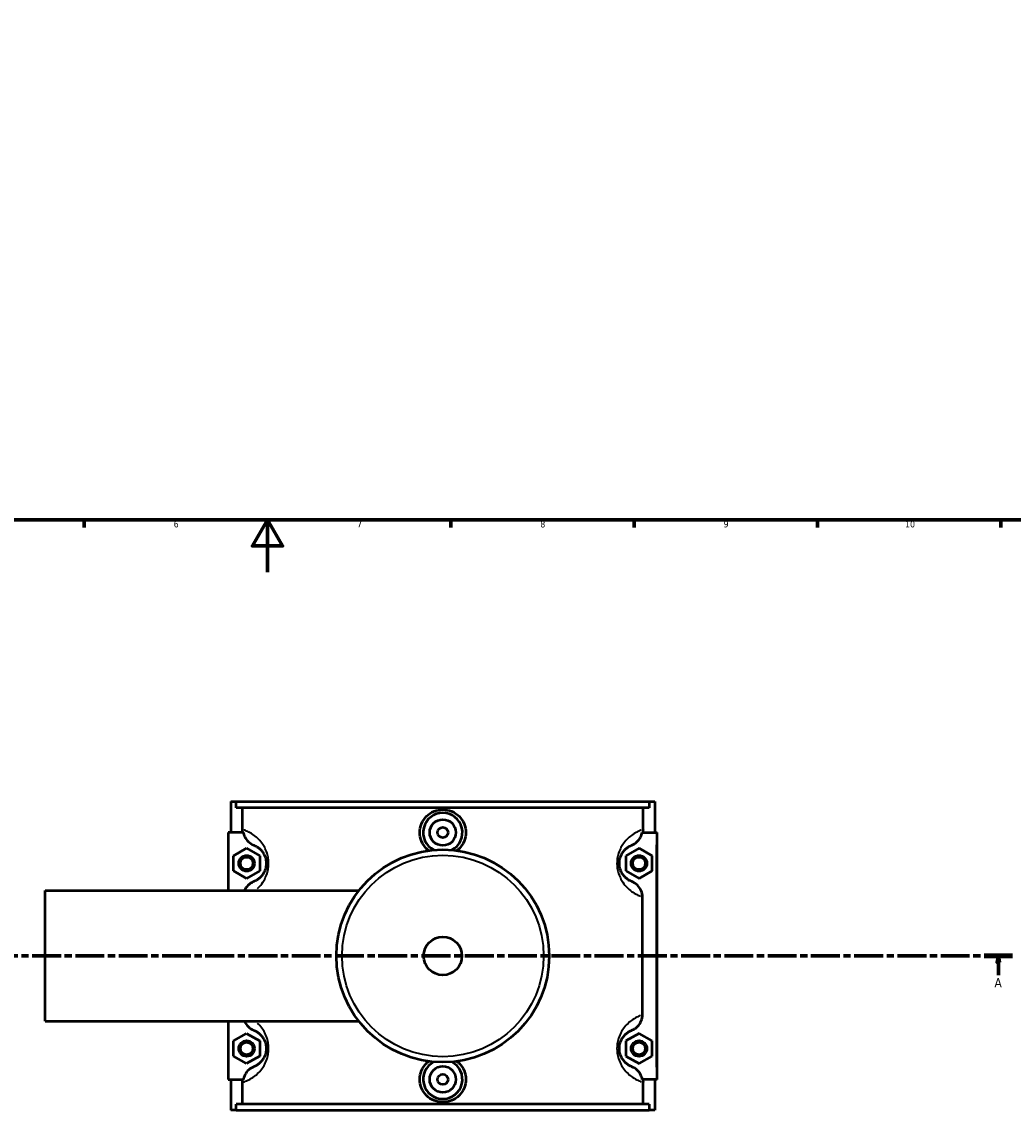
# Model space of a CAD drawing. Header units: millimetres. Extents: x 0 to 967, y -206 to 1211.
# Tile 3 of 8: x 327 to 706, y -206 to 210. Entities that reach past the tile are written whole.
import ezdxf

# ---------------------------------------------------------------- set-up
doc = ezdxf.new("R2010")
doc.units = ezdxf.units.MM
doc.linetypes.add('CHAIN', pattern=[0.3543, 0.2362, -0.0295, 0.0591, -0.0295])
for name, color, linetype, lineweight in [('Border (ISO)', 7, 'Continuous', 70), ('Section Line (ISO)', 7, 'CHAIN', 70), ('Visible (ISO)', 7, 'Continuous', 50), ('Visible Narrow (ISO)', 7, 'Continuous', 35)]:
    doc.layers.add(name, color=color, linetype=linetype, lineweight=lineweight)
doc.styles.add('Label Text (ISO)', font='tahoma.ttf')
doc.styles.add('Note Text (ISO)', font='tahoma.ttf')

# ---------------------------------------------------------------- blocks, each defined once
blk = doc.blocks.new('Borders Default Border')
at = {"layer": 'Border (ISO)'}
for p, q in [((350.42, 20), (350.42, 17.1)), ((490.58, 20), (490.58, 17.1)), ((560.67, 20), (560.67, 17.1)), ((630.75, 20), (630.75, 17.1)), ((700.83, 20), (700.83, 17.1))]:
    blk.add_line(p, q, dxfattribs=at)
at = {"layer": 'Border (ISO)', "flags": 128}
for points in [[(20, 20), (20, 574), (821, 574), (821, 20), (20, 20)], [(420.5, 0), (420.5, 20), (414.73, 10), (426.27, 10), (420.5, 20)]]:
    blk.add_lwpolyline(points, dxfattribs=at)
at = {"layer": 'Border (ISO)', "color": 232, "true_color": 0xca0064, "char_height": 2.5, "attachment_point": 7, "style": 'Note Text (ISO)'}
for s, insert in [('6', (384.66, 17.05)), ('7', (454.77, 17.1)), ('8', (524.81, 17.04)), ('9', (594.88, 17.05)), ('10', (664.29, 17.05))]:
    blk.add_mtext(s, dxfattribs=dict(at, insert=insert))
blk = doc.blocks.new('2dTransSection0')
at = {"layer": 'Section Line (ISO)', "linetype": 'CHAIN', "ltscale": 46.681}
blk.add_line((280.95, -146.75), (705.37, -146.75), dxfattribs=at)
at = {"layer": 'Section Line (ISO)', "linetype": 'Continuous', "lineweight": 140}
for p, q in [((280.95, -146.75), (291.89, -146.75)), ((694.43, -146.75), (705.37, -146.75))]:
    blk.add_line(p, q, dxfattribs=at)
at = {"layer": 'Section Line (ISO)', "linetype": 'Continuous'}
for p, q in [((286.42, -146.75), (285.92, -149.25)), ((285.92, -149.25), (286.92, -149.25)), ((286.42, -149.25), (286.42, -146.75)), ((286.92, -149.25), (286.42, -146.75)), ((286.42, -154.16), (286.42, -149.25)), ((699.9, -146.75), (699.4, -149.25)), ((699.4, -149.25), (700.4, -149.25)), ((699.9, -149.25), (699.9, -146.75)), ((700.4, -149.25), (699.9, -146.75)), ((699.9, -154.16), (699.9, -149.25))]:
    blk.add_line(p, q, dxfattribs=at)
at = {"layer": 'Section Line (ISO)', "linetype": 'Continuous', "flags": 128}
for points in [[(286.92, -149.25), (286.42, -146.75), (285.92, -149.25), (286.92, -149.25)], [(700.4, -149.25), (699.9, -146.75), (699.4, -149.25), (700.4, -149.25)]]:
    blk.add_lwpolyline(points, dxfattribs=at)
at = {"layer": 'Section Line (ISO)'}
for points in [[(286.92, -149.25), (286.42, -146.75), (285.92, -149.25), (286.92, -149.25)], [(700.4, -149.25), (699.9, -146.75), (699.4, -149.25), (700.4, -149.25)]]:
    blk.add_solid(points, dxfattribs=at)
at = {"layer": 'Section Line (ISO)', "char_height": 3.5, "attachment_point": 7, "style": 'Label Text (ISO)'}
for insert in [(284.93, -158.75), (698.41, -158.75)]:
    blk.add_mtext('A', dxfattribs=dict(at, insert=insert))

msp = doc.modelspace()

# ---------------------------------------------------------------- linework, layer by layer
at = {"layer": 'Visible (ISO)'}
for p, q in [((406.5312, -87.7542), (406.5312, -99.5542)), ((406.5312, -87.7542), (408.594, -87.7542)), ((408.594, -87.7542), (566.4684, -87.7542)), ((408.594, -90.1142), (408.594, -87.7542)), ((566.4684, -90.1142), (408.594, -90.1142)), ((410.9847, -98.3884), (410.9847, -90.1142)), ((564.0778, -98.3884), (564.0778, -90.1142)), ((566.4684, -87.7542), (566.4684, -90.1142)), ((566.4684, -87.7542), (568.5312, -87.7542)), ((568.5312, -87.7542), (568.5312, -99.5542)), ((411.2938, -99.5542), (405.5312, -99.5542)), ((405.5312, -99.5542), (405.5312, -121.7542)), ((563.7686, -99.5542), (569.0312, -99.5542)), ((569.0312, -99.5542), (569.5312, -99.5542)), ((569.5312, -193.9542), (569.5312, -99.5542)), ((407.5312, -108.4674), (412.5312, -105.5807)), ((412.5312, -105.5807), (417.5312, -108.4674)), ((562.5312, -105.5807), (557.5312, -108.4674)), ((567.5312, -108.4674), (562.5312, -105.5807)), ((407.5312, -114.2409), (407.5312, -108.4674)), ((417.5312, -108.4674), (417.5312, -114.2409)), ((557.5312, -108.4674), (557.5312, -114.2409)), ((567.5312, -114.2409), (567.5312, -108.4674)), ((412.5312, -117.1277), (407.5312, -114.2409)), ((417.5312, -114.2409), (412.5312, -117.1277)), ((557.5312, -114.2409), (562.5312, -117.1277)), ((562.5312, -117.1277), (567.5312, -114.2409)), ((335.5312, -171.7542), (335.5312, -121.7542)), ((335.5312, -121.7542), (455.4567, -121.7542)), ((563.8668, -169.2585), (563.8668, -124.2498)), ((335.5312, -171.7542), (455.4567, -171.7542)), ((405.5312, -171.7542), (405.5312, -193.9542)), ((407.5312, -179.2674), (412.5312, -176.3807)), ((412.5312, -176.3807), (417.5312, -179.2674)), ((562.5312, -176.3807), (557.5312, -179.2674)), ((567.5312, -179.2674), (562.5312, -176.3807)), ((407.5312, -185.0409), (407.5312, -179.2674)), ((417.5312, -179.2674), (417.5312, -185.0409)), ((557.5312, -179.2674), (557.5312, -185.0409)), ((567.5312, -185.0409), (567.5312, -179.2674)), ((412.5312, -187.9277), (407.5312, -185.0409)), ((417.5312, -185.0409), (412.5312, -187.9277)), ((557.5312, -185.0409), (562.5312, -187.9277)), ((562.5312, -187.9277), (567.5312, -185.0409)), ((405.5312, -193.9542), (411.2938, -193.9542)), ((406.5312, -193.9542), (406.5312, -205.7542)), ((410.9847, -203.3942), (410.9847, -195.12)), ((569.0312, -193.9542), (563.7686, -193.9542)), ((564.0778, -203.3942), (564.0778, -195.12)), ((568.5312, -193.9542), (568.5312, -205.7542)), ((569.5312, -193.9542), (569.0312, -193.9542)), ((566.4684, -203.3942), (408.594, -203.3942)), ((408.594, -205.7542), (408.594, -203.3942)), ((566.4684, -203.3942), (566.4684, -205.7542)), ((408.594, -205.7542), (406.5312, -205.7542)), ((408.594, -205.7542), (566.4684, -205.7542)), ((568.5312, -205.7542), (566.4684, -205.7542))]:
    msp.add_line(p, q, dxfattribs=at)
for centre, radius in [((487.5312, -99.5542), 5), ((487.5312, -99.5542), 2), ((487.5312, -146.7542), 40.6667), ((412.5312, -111.3542), 3), ((412.5312, -111.3542), 2.4), ((562.5312, -111.3542), 3), ((562.5312, -111.3542), 2.4), ((487.5312, -146.7542), 7.32), ((412.5312, -182.1542), 3), ((412.5312, -182.1542), 2.4), ((562.5312, -182.1542), 3), ((562.5312, -182.1542), 2.4), ((487.5312, -193.9542), 5), ((487.5312, -193.9542), 2)]:
    msp.add_circle(centre, radius, dxfattribs=at)
for centre, start, end in [((487.5312, -99.5542), 297.092617, 242.907383), ((487.5312, -193.9542), 117.092617, 62.907383)]:
    msp.add_arc(centre, 7.5, start, end, dxfattribs=at)
for points, knots in [([(482.1082, -106.4495), (481.8266, -106.231), (481.5618, -105.9986), (480.5348, -104.9797), (479.8551, -103.9952), (478.9527, -101.8345), (478.7301, -100.6582), (478.7301, -98.4502), (478.9527, -97.2739), (479.8551, -95.1131), (480.5348, -94.1286), (482.0989, -92.5769), (483.0875, -91.9055), (485.2522, -91.0153), (486.4285, -90.7965), (488.634, -90.7965), (489.8102, -91.0153), (491.975, -91.9055), (492.9636, -92.5769), (494.5277, -94.1286), (495.2073, -95.1131), (496.1097, -97.2739), (496.3324, -98.4502), (496.3324, -99.5542)], [1.88219282, 1.88219282, 1.88219282, 1.88219282, 1.98568916, 1.98568916, 2.31689019, 2.31689019, 2.64809122, 2.64809122, 2.97929225, 2.97929225, 3.31049328, 3.31049328, 3.64131506, 3.64131506, 3.97213683, 3.97213683, 4.30295861, 4.30295861, 4.63378038, 4.63378038, 4.96498141, 4.96498141, 5.29618244, 5.29618244, 5.29618244, 5.29618244]), ([(411.2938, -99.5542), (411.3953, -100.117), (411.5743, -100.6638), (412.1487, -101.8461), (412.5865, -102.4505), (413.7422, -103.5801), (414.4854, -104.0605), (415.2989, -104.3835)], [-0.657164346, -0.657164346, -0.657164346, -0.657164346, -0.484922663, -0.484922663, -0.26259564, -0.26259564, 0, 0, 0, 0]), ([(496.3324, -99.5542), (496.3324, -100.6582), (496.1097, -101.8345), (495.2073, -103.9952), (494.5277, -104.9797), (493.5006, -105.9986), (493.2359, -106.231), (492.9543, -106.4495)], [0, 0, 0, 0, 0.33120103, 0.33120103, 0.66240206, 0.66240206, 0.765898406, 0.765898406, 0.765898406, 0.765898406]), ([(559.7635, -104.3835), (560.4824, -104.0981), (561.147, -103.6895), (562.3076, -102.6558), (562.7932, -102.0363), (563.4488, -100.7809), (563.6562, -100.1775), (563.7686, -99.5542)], [-0.707094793, -0.707094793, -0.707094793, -0.707094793, -0.475278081, -0.475278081, -0.241233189, -0.241233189, -0.050584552, -0.050584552, -0.050584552, -0.050584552]), ([(415.2989, -104.3835), (415.3391, -104.3995), (415.3803, -104.4162), (415.6642, -104.5349), (415.9417, -104.6649), (416.5525, -105.0139), (416.8843, -105.2298), (417.5212, -105.7433), (417.8187, -106.0159), (418.3856, -106.6494), (418.6544, -106.9962), (419.0757, -107.6773), (419.2355, -107.9733), (419.5502, -108.6793), (419.7004, -109.1009), (419.8982, -109.9039), (419.9618, -110.2685), (420.0198, -110.8778), (420.0312, -111.116), (420.0312, -111.3542), (420.0312, -111.5924), (420.0198, -111.8305), (419.9618, -112.4398), (419.8982, -112.8045), (419.7004, -113.6075), (419.5502, -114.0291), (419.2355, -114.7351), (419.0757, -115.031), (418.6544, -115.7122), (418.3856, -116.0589), (417.8187, -116.6924), (417.5212, -116.965), (416.8843, -117.4785), (416.5525, -117.6945), (415.9417, -118.0434), (415.6642, -118.1735), (415.3803, -118.2921), (415.3391, -118.3089), (415.2989, -118.3248)], [0.73985531, 0.73985531, 0.73985531, 0.73985531, 0.83571188, 0.83571188, 1.38275611, 1.38275611, 1.91411671, 1.91411671, 2.33858039, 2.33858039, 2.71256958, 2.71256958, 2.95483349, 2.95483349, 3.23497357, 3.23497357, 3.44457984, 3.44457984, 3.57558375, 3.57558375, 3.57558375, 3.70658766, 3.70658766, 3.91619393, 3.91619393, 4.19633401, 4.19633401, 4.43859792, 4.43859792, 4.81258711, 4.81258711, 5.23705078, 5.23705078, 5.76841138, 5.76841138, 6.31545562, 6.31545562, 6.41131219, 6.41131219, 6.41131219, 6.41131219]), ([(559.7635, -118.3248), (559.7234, -118.3089), (559.6822, -118.2921), (559.3982, -118.1735), (559.1207, -118.0434), (558.5099, -117.6944), (558.1782, -117.4785), (557.5412, -116.965), (557.2437, -116.6924), (556.6768, -116.0589), (556.408, -115.7122), (555.9868, -115.031), (555.8269, -114.7351), (555.5122, -114.0291), (555.3621, -113.6075), (555.1643, -112.8045), (555.1007, -112.4398), (555.0427, -111.8305), (555.0312, -111.5924), (555.0312, -111.3542), (555.0312, -111.116), (555.0427, -110.8778), (555.1007, -110.2685), (555.1643, -109.9039), (555.3621, -109.1009), (555.5122, -108.6793), (555.8269, -107.9733), (555.9868, -107.6773), (556.408, -106.9962), (556.6768, -106.6494), (557.2437, -106.0159), (557.5412, -105.7433), (558.1782, -105.2298), (558.5099, -105.0139), (559.1207, -104.6649), (559.3982, -104.5349), (559.6822, -104.4162), (559.7234, -104.3995), (559.7635, -104.3835)], [0.73952947, 0.73952947, 0.73952947, 0.73952947, 0.83536396, 0.83536396, 1.38243661, 1.38243661, 1.91379575, 1.91379575, 2.33825864, 2.33825864, 2.71224624, 2.71224624, 2.95450866, 2.95450866, 3.23464772, 3.23464772, 3.44425398, 3.44425398, 3.5752579, 3.5752579, 3.5752579, 3.70626181, 3.70626181, 3.91586807, 3.91586807, 4.19600713, 4.19600713, 4.43826956, 4.43826956, 4.81225716, 4.81225716, 5.23672005, 5.23672005, 5.76807918, 5.76807918, 6.31515184, 6.31515184, 6.41098633, 6.41098633, 6.41098633, 6.41098633]), ([(415.2989, -118.3248), (414.8652, -118.497), (414.4505, -118.7144), (413.6713, -119.2344), (413.309, -119.5364), (412.4539, -120.4223), (412.0257, -121.0581), (411.7208, -121.7542)], [-0.766570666, -0.766570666, -0.766570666, -0.766570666, -0.626695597, -0.626695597, -0.485788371, -0.485788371, -0.257625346, -0.257625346, -0.257625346, -0.257625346]), ([(563.8668, -124.2498), (563.8668, -123.4185), (563.6981, -122.5967), (563.0429, -121.0456), (562.5558, -120.3359), (561.3203, -119.1283), (560.577, -118.6478), (559.7635, -118.3248)], [-0.768133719, -0.768133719, -0.768133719, -0.768133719, -0.518443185, -0.518443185, -0.26259564, -0.26259564, 0, 0, 0, 0]), ([(559.7635, -175.1835), (560.1973, -175.0113), (560.612, -174.794), (561.3912, -174.274), (561.7534, -173.972), (562.6491, -173.0439), (563.1019, -172.352), (563.7105, -170.8507), (563.8668, -170.0588), (563.8668, -169.2585)], [-0.766570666, -0.766570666, -0.766570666, -0.766570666, -0.626695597, -0.626695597, -0.485788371, -0.485788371, -0.240091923, -0.240091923, 0, 0, 0, 0]), ([(411.7208, -171.7542), (412.0514, -172.5088), (412.5265, -173.1918), (413.7422, -174.3801), (414.4854, -174.8605), (415.2989, -175.1835)], [-0.51011072, -0.51011072, -0.51011072, -0.51011072, -0.26259564, -0.26259564, 0, 0, 0, 0]), ([(415.2989, -175.1835), (415.3391, -175.1995), (415.3803, -175.2162), (415.6642, -175.3349), (415.9417, -175.4649), (416.5525, -175.8139), (416.8843, -176.0298), (417.5212, -176.5433), (417.8187, -176.8159), (418.3856, -177.4494), (418.6544, -177.7962), (419.0757, -178.4773), (419.2355, -178.7733), (419.5502, -179.4793), (419.7004, -179.9009), (419.8982, -180.7039), (419.9618, -181.0685), (420.0198, -181.6778), (420.0312, -181.916), (420.0312, -182.1542), (420.0312, -182.3924), (420.0198, -182.6305), (419.9618, -183.2398), (419.8982, -183.6045), (419.7004, -184.4075), (419.5502, -184.8291), (419.2355, -185.5351), (419.0757, -185.831), (418.6544, -186.5122), (418.3856, -186.8589), (417.8187, -187.4924), (417.5212, -187.765), (416.8843, -188.2785), (416.5525, -188.4945), (415.9417, -188.8434), (415.6642, -188.9735), (415.3803, -189.0921), (415.3391, -189.1089), (415.2989, -189.1248)], [0.73985531, 0.73985531, 0.73985531, 0.73985531, 0.83571051, 0.83571051, 1.38275651, 1.38275651, 1.91411702, 1.91411702, 2.33858065, 2.33858065, 2.71256974, 2.71256974, 2.95483355, 2.95483355, 3.23497357, 3.23497357, 3.44457984, 3.44457984, 3.57558375, 3.57558375, 3.57558375, 3.70658766, 3.70658766, 3.91619393, 3.91619393, 4.19633395, 4.19633395, 4.43859776, 4.43859776, 4.81258685, 4.81258685, 5.23705048, 5.23705048, 5.76841099, 5.76841099, 6.31545699, 6.31545699, 6.41131219, 6.41131219, 6.41131219, 6.41131219]), ([(559.7635, -189.1248), (559.7234, -189.1089), (559.6822, -189.0921), (559.3982, -188.9735), (559.1207, -188.8434), (558.5099, -188.4944), (558.1782, -188.2785), (557.5412, -187.765), (557.2437, -187.4924), (556.6768, -186.8589), (556.408, -186.5122), (555.9868, -185.831), (555.8269, -185.5351), (555.5122, -184.8291), (555.3621, -184.4075), (555.1643, -183.6045), (555.1007, -183.2398), (555.0427, -182.6305), (555.0312, -182.3924), (555.0312, -182.1542), (555.0312, -181.916), (555.0427, -181.6778), (555.1007, -181.0685), (555.1643, -180.7039), (555.3621, -179.9009), (555.5122, -179.4793), (555.8269, -178.7733), (555.9868, -178.4773), (556.408, -177.7962), (556.6768, -177.4494), (557.2437, -176.8159), (557.5412, -176.5433), (558.1782, -176.0298), (558.5099, -175.8139), (559.1207, -175.4649), (559.3982, -175.3349), (559.6822, -175.2162), (559.7234, -175.1995), (559.7635, -175.1835)], [0.7394259, 0.7394259, 0.7394259, 0.7394259, 0.83525415, 0.83525415, 1.38233483, 1.38233483, 1.91369356, 1.91369356, 2.33815622, 2.33815622, 2.71214337, 2.71214337, 2.95440538, 2.95440538, 3.23454415, 3.23454415, 3.44415041, 3.44415041, 3.57515432, 3.57515432, 3.57515432, 3.70615824, 3.70615824, 3.9157645, 3.9157645, 4.19590327, 4.19590327, 4.43816528, 4.43816528, 4.81215243, 4.81215243, 5.23661509, 5.23661509, 5.76797382, 5.76797382, 6.3150545, 6.3150545, 6.41088275, 6.41088275, 6.41088275, 6.41088275]), ([(496.3324, -193.9542), (496.3324, -195.0582), (496.1097, -196.2345), (495.2073, -198.3952), (494.5277, -199.3797), (492.9636, -200.9314), (491.975, -201.6028), (489.8102, -202.493), (488.634, -202.7118), (486.4285, -202.7118), (485.2522, -202.493), (483.0875, -201.6028), (482.0989, -200.9314), (480.5348, -199.3797), (479.8551, -198.3952), (478.9527, -196.2345), (478.7301, -195.0582), (478.7301, -193.9542), (478.7301, -192.8502), (478.9527, -191.6739), (479.8551, -189.5131), (480.5348, -188.5286), (481.5618, -187.5097), (481.8266, -187.2773), (482.1082, -187.0588)], [2.64809122, 2.64809122, 2.64809122, 2.64809122, 2.97929225, 2.97929225, 3.31049328, 3.31049328, 3.64131506, 3.64131506, 3.97213683, 3.97213683, 4.30295861, 4.30295861, 4.63378038, 4.63378038, 4.96498141, 4.96498141, 5.29618244, 5.29618244, 5.29618244, 5.62738347, 5.62738347, 5.9585845, 5.9585845, 6.06208085, 6.06208085, 6.06208085, 6.06208085]), ([(492.9543, -187.0588), (493.2359, -187.2773), (493.5006, -187.5097), (494.5277, -188.5286), (495.2073, -189.5131), (496.1097, -191.6739), (496.3324, -192.8502), (496.3324, -193.9542)], [7.178375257, 7.178375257, 7.178375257, 7.178375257, 7.281871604, 7.281871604, 7.613072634, 7.613072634, 7.944273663, 7.944273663, 7.944273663, 7.944273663]), ([(415.2989, -189.1248), (414.58, -189.4102), (413.9154, -189.8189), (412.7549, -190.8525), (412.2692, -191.4721), (411.6137, -192.7275), (411.4063, -193.3308), (411.2938, -193.9542)], [-0.707094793, -0.707094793, -0.707094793, -0.707094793, -0.475278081, -0.475278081, -0.241233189, -0.241233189, -0.050584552, -0.050584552, -0.050584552, -0.050584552]), ([(563.7686, -193.9542), (563.6671, -193.3914), (563.4881, -192.8446), (562.9138, -191.6622), (562.4759, -191.0578), (561.3203, -189.9283), (560.577, -189.4478), (559.7635, -189.1248)], [-0.657164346, -0.657164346, -0.657164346, -0.657164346, -0.484922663, -0.484922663, -0.26259564, -0.26259564, 0, 0, 0, 0])]:
    msp.add_open_spline(points, degree=3, knots=knots, dxfattribs=at)
for points in [[(411.0958, -99.5542), (411.022, -99.17), (410.9847, -98.7797), (410.9847, -98.3884)], [(564.0778, -98.3884), (564.0778, -98.7806), (564.0403, -99.1708), (563.9666, -99.5542)], [(410.9847, -195.12), (410.9847, -194.7277), (411.0222, -194.3375), (411.0958, -193.9542)], [(563.9666, -193.9542), (564.0404, -194.3383), (564.0778, -194.7286), (564.0778, -195.12)]]:
    msp.add_open_spline(points, degree=3, dxfattribs=at)
at = {"layer": 'Visible Narrow (ISO)'}
msp.add_line((569.0312, -104.2742), (569.0312, -189.2342), dxfattribs=at)
msp.add_circle((487.5312, -146.7542), 38.5253, dxfattribs=at)
for points, knots in [([(416.747, -120.9188), (416.8797, -120.7926), (417.013, -120.661), (417.6758, -119.9795), (418.2116, -119.3439), (419.051, -118.0951), (419.3696, -117.5525), (419.9967, -116.2582), (420.2958, -115.4852), (420.69, -114.0131), (420.8167, -113.3446), (420.9323, -112.2275), (420.9551, -111.7909), (420.9551, -111.3542), (420.9551, -110.9175), (420.9323, -110.4809), (420.8167, -109.3638), (420.69, -108.6953), (420.2958, -107.2231), (419.9967, -106.4502), (419.3696, -105.1559), (419.051, -104.6133), (418.2116, -103.3645), (417.6758, -102.7288), (416.5461, -101.5674), (415.9533, -101.0676), (414.684, -100.1261), (414.023, -99.7303), (412.8057, -99.0906), (412.2528, -98.8521), (411.6872, -98.6347), (411.6053, -98.604), (411.5255, -98.5749)], [-4.90708753, -4.90708753, -4.90708753, -4.90708753, -4.81258711, -4.81258711, -4.43859792, -4.43859792, -4.19633401, -4.19633401, -3.91619393, -3.91619393, -3.70658766, -3.70658766, -3.57558375, -3.57558375, -3.57558375, -3.44457984, -3.44457984, -3.23497357, -3.23497357, -2.95483349, -2.95483349, -2.71256958, -2.71256958, -2.33858039, -2.33858039, -1.91411671, -1.91411671, -1.38275611, -1.38275611, -0.83571188, -0.83571188, -0.74009942, -0.74009942, -0.74009942, -0.74009942]), ([(563.357, -98.6419), (563.3352, -98.6502), (563.3132, -98.6586), (562.8097, -98.8521), (562.2567, -99.0906), (561.0394, -99.7303), (560.3784, -100.1262), (559.1091, -101.0676), (558.5163, -101.5674), (557.3866, -102.7288), (556.8509, -103.3645), (556.0115, -104.6133), (555.6929, -105.1559), (555.0658, -106.4502), (554.7666, -107.2231), (554.3724, -108.6953), (554.2457, -109.3638), (554.1301, -110.4809), (554.1073, -110.9175), (554.1073, -111.3542), (554.1073, -111.7909), (554.1301, -112.2275), (554.2457, -113.3446), (554.3724, -114.0131), (554.7666, -115.4852), (555.0658, -116.2582), (555.6929, -117.5525), (556.0115, -118.0951), (556.8509, -119.3438), (557.3866, -119.9795), (558.5163, -121.1409), (559.1091, -121.6408), (560.3784, -122.5822), (561.0394, -122.978), (562.1786, -123.5767), (562.6688, -123.7945), (563.105, -123.9684)], [-6.34025887, -6.34025887, -6.34025887, -6.34025887, -6.31515184, -6.31515184, -5.76807918, -5.76807918, -5.23672005, -5.23672005, -4.81225716, -4.81225716, -4.43826956, -4.43826956, -4.19600713, -4.19600713, -3.91586807, -3.91586807, -3.70626181, -3.70626181, -3.5752579, -3.5752579, -3.5752579, -3.44425398, -3.44425398, -3.23464772, -3.23464772, -2.95450866, -2.95450866, -2.71224624, -2.71224624, -2.33825864, -2.33825864, -1.91379575, -1.91379575, -1.38243661, -1.38243661, -0.9045703, -0.9045703, -0.9045703, -0.9045703]), ([(563.105, -169.5399), (562.6688, -169.7138), (562.1786, -169.9316), (561.0394, -170.5303), (560.3784, -170.9262), (559.1091, -171.8676), (558.5163, -172.3674), (557.3866, -173.5288), (556.8509, -174.1645), (556.0115, -175.4133), (555.6929, -175.9559), (555.0658, -177.2502), (554.7666, -178.0231), (554.3724, -179.4953), (554.2457, -180.1638), (554.1301, -181.2809), (554.1073, -181.7175), (554.1073, -182.1542), (554.1073, -182.5909), (554.1301, -183.0275), (554.2457, -184.1446), (554.3724, -184.8131), (554.7666, -186.2852), (555.0658, -187.0582), (555.6929, -188.3525), (556.0115, -188.8951), (556.8509, -190.1438), (557.3866, -190.7795), (558.5163, -191.9409), (559.1091, -192.4408), (560.3784, -193.3822), (561.0394, -193.778), (562.2567, -194.4178), (562.8097, -194.6562), (563.3132, -194.8498), (563.3352, -194.8582), (563.357, -194.8664)], [-6.24584192, -6.24584192, -6.24584192, -6.24584192, -5.76797382, -5.76797382, -5.23661509, -5.23661509, -4.81215243, -4.81215243, -4.43816528, -4.43816528, -4.19590327, -4.19590327, -3.9157645, -3.9157645, -3.70615824, -3.70615824, -3.57515432, -3.57515432, -3.57515432, -3.44415041, -3.44415041, -3.23454415, -3.23454415, -2.95440538, -2.95440538, -2.71214337, -2.71214337, -2.33815622, -2.33815622, -1.91369356, -1.91369356, -1.38233483, -1.38233483, -0.83525415, -0.83525415, -0.81015335, -0.81015335, -0.81015335, -0.81015335]), ([(411.5255, -194.9335), (411.6053, -194.9043), (411.6872, -194.8736), (412.2528, -194.6562), (412.8057, -194.4178), (414.023, -193.778), (414.684, -193.3822), (415.9533, -192.4408), (416.5461, -191.941), (417.6758, -190.7795), (418.2116, -190.1439), (419.051, -188.8951), (419.3696, -188.3525), (419.9967, -187.0582), (420.2958, -186.2852), (420.69, -184.8131), (420.8167, -184.1446), (420.9323, -183.0275), (420.9551, -182.5909), (420.9551, -182.1542), (420.9551, -181.7175), (420.9323, -181.2809), (420.8167, -180.1638), (420.69, -179.4953), (420.2958, -178.0231), (419.9967, -177.2502), (419.3696, -175.9559), (419.051, -175.4133), (418.2116, -174.1645), (417.6758, -173.5288), (417.013, -172.8473), (416.8797, -172.7157), (416.747, -172.5895)], [-6.41106808, -6.41106808, -6.41106808, -6.41106808, -6.31545699, -6.31545699, -5.76841099, -5.76841099, -5.23705048, -5.23705048, -4.81258685, -4.81258685, -4.43859776, -4.43859776, -4.19633395, -4.19633395, -3.91619393, -3.91619393, -3.70658766, -3.70658766, -3.57558375, -3.57558375, -3.57558375, -3.44457984, -3.44457984, -3.23497357, -3.23497357, -2.95483355, -2.95483355, -2.71256974, -2.71256974, -2.33858065, -2.33858065, -2.24407997, -2.24407997, -2.24407997, -2.24407997])]:
    msp.add_open_spline(points, degree=3, knots=knots, dxfattribs=at)

# ---------------------------------------------------------------- block references
msp.add_blockref('Borders Default Border', (0, 0))
at = {"layer": 'Section Line (ISO)'}
msp.add_blockref('2dTransSection0', (0, 0), dxfattribs=at)

doc.saveas('drawing.dxf')
